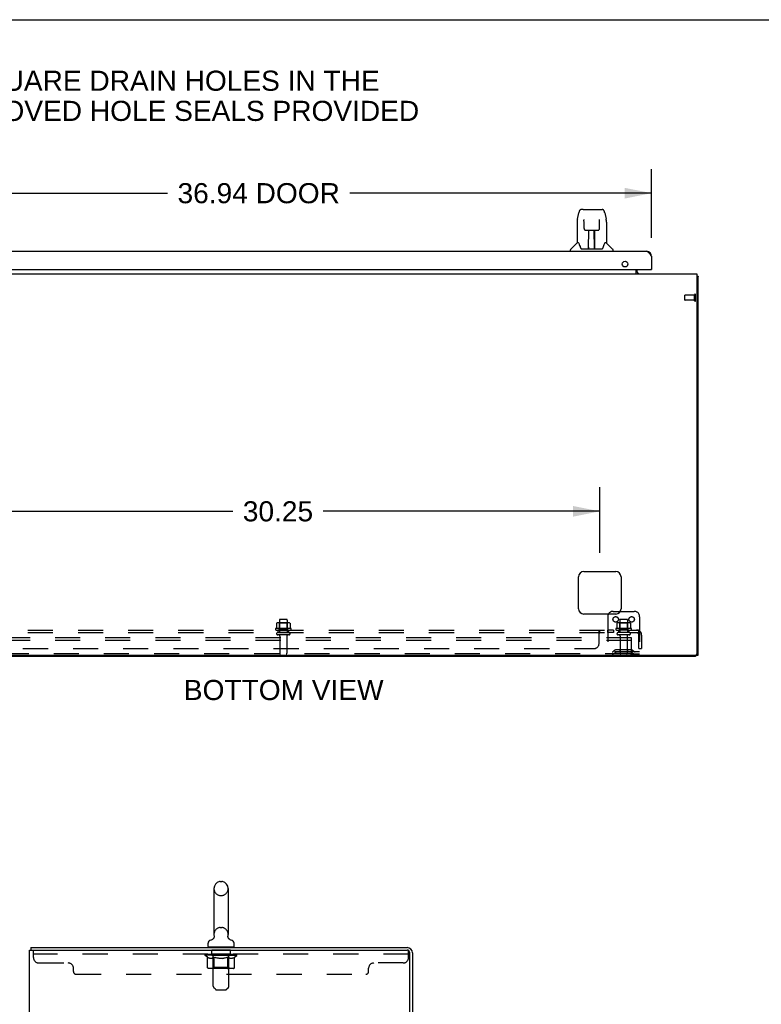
# Model space of a CAD drawing. Header units: inches. Extents: x 0 to 214, y 0 to 139.
# Tile 7 of 14: x 19 to 54, y 92 to 139. Entities that reach past the tile are written whole.
import ezdxf

# ---------------------------------------------------------------- set-up
doc = ezdxf.new("R2010")
doc.units = ezdxf.units.IN
doc.header["$LTSCALE"] = 11.782908
doc.header["$MEASUREMENT"] = 0
doc.linetypes.add('HIDDEN', pattern=[0.2, 0.1, -0.1])
doc.layers.get('0').update_dxf_attribs({"linetype": 'CONTINUOUS'})
for name, color, linetype in [('02___PRT_ALL_AXES', 7, 'CONTINUOUS'), ('DEFAULT_2', 8, 'HIDDEN'), ('DIMENSIONS', 7, 'CONTINUOUS')]:
    doc.layers.add(name, color=color, linetype=linetype)
doc.styles.get("Standard").update_dxf_attribs({"font": 'arial.ttf'})
doc.dimstyles.new('DIMSTYLE_1', dxfattribs={"dimtxt": 0.945153, "dimasz": 1.260204, "dimexe": 0.09, "dimexo": 0.07, "dimgap": 0.0375, "dimtad": 0, "dimtih": 1, "dimtoh": 1, "dimzin": 4, "dimdsep": 46, "dimtxsty": 'Standard', "dimblk": '_FILLED', "dimblk1": '_FILLED', "dimblk2": '_FILLED', "dimcen": 0.09, "dimazin": 1, "dimtfac": 1, "dimtofl": 0, "dimtmove": 0, "dimatfit": 3, "dimldrblk": '_FILLED', "dimfxl": 1, "dimtolj": 1, "dimtzin": 4, "dimarcsym": 0})

# ---------------------------------------------------------------- blocks, each defined once
blk = doc.blocks.new('_FILLED')
at = {"color": 0, "linetype": 'ByBlock'}
blk.add_solid([(0, 0), (-1, 0.2), (-1, -0.2)], dxfattribs=at)
blk = doc.blocks.new('*D3')
at = {"layer": 'DIMENSIONS', "color": 2, "linetype": 'Continuous'}
for p, q in [((11.598, 128.37), (11.598, 131.6)), ((48.536, 128.37), (48.536, 131.6)), ((11.598, 130.465), (25.782, 130.465)), ((48.536, 130.465), (34.352, 130.465))]:
    blk.add_line(p, q, dxfattribs=at)
at = {"layer": 'DIMENSIONS', "color": 2, "linetype": 'Continuous', "xscale": 1.2602040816, "yscale": 1.2602040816, "zscale": 1.2602040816, "rotation": 180}
blk.add_blockref('_FILLED', (11.598, 130.465), dxfattribs=at)
at = {"layer": 'DIMENSIONS', "color": 2, "linetype": 'Continuous', "xscale": 1.2602040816, "yscale": 1.2602040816, "zscale": 1.2602040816}
blk.add_blockref('_FILLED', (48.536, 130.465), dxfattribs=at)
at = {"layer": 'DIMENSIONS', "color": 2, "linetype": 'Continuous', "insert": (30.067, 130.938), "char_height": 0.9452, "width": 7.62447, "attachment_point": 2, "line_spacing_factor": 0.9}
blk.add_mtext('36.94 DOOR', dxfattribs=at)
blk = doc.blocks.new('*D20')
at = {"layer": 'DIMENSIONS', "color": 2, "linetype": 'Continuous'}
for p, q in [((15.848, 113.559), (15.848, 116.641)), ((46.098, 113.559), (46.098, 116.641)), ((15.848, 115.507), (28.849, 115.507)), ((46.098, 115.507), (33.097, 115.507))]:
    blk.add_line(p, q, dxfattribs=at)
at = {"layer": 'DIMENSIONS', "color": 2, "linetype": 'Continuous', "xscale": 1.2602040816, "yscale": 1.2602040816, "zscale": 1.2602040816, "rotation": 180}
blk.add_blockref('_FILLED', (15.848, 115.507), dxfattribs=at)
at = {"layer": 'DIMENSIONS', "color": 2, "linetype": 'Continuous', "xscale": 1.2602040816, "yscale": 1.2602040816, "zscale": 1.2602040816}
blk.add_blockref('_FILLED', (46.098, 115.507), dxfattribs=at)
at = {"layer": 'DIMENSIONS', "color": 2, "linetype": 'Continuous', "insert": (30.973, 115.98), "char_height": 0.9452, "width": 3.30277, "attachment_point": 2, "line_spacing_factor": 0.9}
blk.add_mtext('30.25', dxfattribs=at)

msp = doc.modelspace()

# ---------------------------------------------------------------- linework, layer by layer
at = {"color": 7, "linetype": 'Continuous'}
for p, q in [((0, 138.622), (214.235, 138.622)), ((45.319, 129.703), (45.238, 129.703)), ((45.32, 129.703), (46.126, 129.703)), ((45.325, 129.703), (45.324, 129.703)), ((46.123, 129.703), (46.121, 129.703)), ((46.127, 129.703), (46.208, 129.703)), ((45.049, 129.243), (45.114, 129.548)), ((45.357, 129.191), (45.337, 129.191)), ((45.356, 129.227), (45.356, 129.224)), ((45.356, 129.224), (45.356, 129.219)), ((45.356, 129.219), (45.356, 129.212)), ((45.356, 129.212), (45.357, 129.202)), ((45.359, 129.08), (45.357, 129.202)), ((46.083, 128.797), (46.09, 129.209)), ((46.09, 129.217), (46.09, 129.222)), ((46.09, 129.209), (46.09, 129.217)), ((46.109, 129.191), (46.09, 129.191)), ((46.332, 129.548), (46.397, 129.243)), ((45.034, 129.1), (45.034, 128.128)), ((45.364, 128.797), (45.359, 129.08)), ((45.444, 128.719), (45.564, 128.719)), ((45.574, 127.873), (45.589, 128.72)), ((45.581, 128.304), (45.581, 128.719)), ((45.6, 128.72), (45.846, 128.72)), ((45.849, 127.853), (45.834, 128.72)), ((45.84, 128.72), (45.84, 128.664)), ((45.865, 127.853), (45.865, 128.719)), ((45.882, 128.719), (46.002, 128.719)), ((46.412, 129.1), (46.412, 128.128)), ((45.588, 128.664), (45.581, 128.664)), ((45.585, 128.494), (45.581, 128.494)), ((45.585, 128.483), (45.581, 128.483)), ((45.835, 128.664), (45.865, 128.664)), ((45.865, 128.494), (45.838, 128.494)), ((45.865, 128.483), (45.838, 128.483)), ((45.842, 128.254), (45.865, 128.254)), ((45.865, 128.25), (45.842, 128.25)), ((44.719, 127.735), (44.719, 127.797)), ((45.028, 128.122), (44.731, 127.825)), ((45.107, 128.128), (45.034, 128.128)), ((45.202, 127.876), (45.207, 127.869)), ((45.237, 127.853), (46.209, 127.853)), ((45.575, 127.925), (45.574, 127.899)), ((45.581, 127.853), (45.581, 127.857)), ((45.848, 127.899), (45.848, 127.925)), ((46.412, 128.128), (46.339, 128.128)), ((46.418, 128.122), (46.716, 127.825)), ((46.727, 127.735), (46.727, 127.797)), ((47.817, 126.677), (47.817, 126.881)), ((47.848, 126.881), (47.848, 126.802)), ((48.516, 126.881), (48.536, 126.881)), ((11.286, 126.677), (50.661, 126.677)), ((50.661, 126.677), (50.661, 108.802)), ((50.663, 126.59), (50.661, 126.588)), ((50.723, 126.552), (50.661, 126.552)), ((50.723, 108.739), (50.723, 126.552)), ((45.348, 112.677), (46.848, 112.677)), ((45.098, 110.927), (45.098, 112.427)), ((47.098, 112.427), (47.098, 110.927)), ((46.848, 110.677), (45.348, 110.677)), ((46.723, 110.802), (47.065, 110.802)), ((11.348, 108.739), (50.723, 108.739)), ((50.598, 108.677), (11.473, 108.677)), ((50.598, 108.739), (50.598, 108.677)), ((27.963, 97.772), (27.963, 95.612)), ((28.259, 98.102), (28.335, 98.102)), ((28.631, 97.772), (28.631, 95.612)), ((27.906, 95.39), (27.901, 95.387)), ((28.622, 95.532), (28.623, 95.538)), ((28.622, 95.526), (28.622, 95.532)), ((28.622, 95.52), (28.622, 95.526)), ((28.622, 95.514), (28.622, 95.52)), ((28.622, 95.508), (28.622, 95.514)), ((28.623, 95.502), (28.622, 95.509)), ((28.623, 95.537), (28.624, 95.543)), ((28.623, 95.496), (28.623, 95.503)), ((28.624, 95.491), (28.623, 95.497)), ((28.624, 95.543), (28.625, 95.548)), ((28.636, 95.453), (28.634, 95.458)), ((19.359, 94.991), (19.359, 94.866)), ((19.359, 94.991), (37.047, 94.991)), ((27.687, 95.041), (27.687, 95.196)), ((27.702, 95.021), (27.702, 94.991)), ((28.892, 95.021), (27.702, 95.021)), ((28.892, 95.021), (28.892, 94.991)), ((28.907, 95.041), (28.907, 95.196)), ((19.297, 11.116), (19.297, 94.866)), ((19.297, 94.866), (37.047, 94.866)), ((37.172, 91.747), (37.172, 94.741)), ((37.297, 94.741), (37.297, 91.741))]:
    msp.add_line(p, q, dxfattribs=at)
at = {"color": 3, "linetype": 'Continuous'}
for p, q in [((11.845, 127.735), (48.289, 127.735)), ((48.536, 127.488), (48.536, 126.881)), ((11.618, 126.881), (48.516, 126.881))]:
    msp.add_line(p, q, dxfattribs=at)
at = {"color": 7, "linetype": 'Continuous'}
for points in [[(45.238, 129.703), (45.234, 129.703), (45.219, 129.701), (45.204, 129.696), (45.19, 129.69), (45.178, 129.681), (45.167, 129.671), (45.158, 129.66), (45.149, 129.648), (45.142, 129.634), (45.135, 129.619), (45.129, 129.603), (45.123, 129.584), (45.118, 129.563), (45.114, 129.548)], [(46.308, 129.626), (46.302, 129.638), (46.296, 129.65), (46.288, 129.66), (46.28, 129.67), (46.271, 129.679), (46.26, 129.687), (46.248, 129.694), (46.236, 129.699), (46.223, 129.702), (46.208, 129.703)], [(46.332, 129.548), (46.329, 129.561), (46.324, 129.58), (46.319, 129.597), (46.314, 129.612), (46.308, 129.626)], [(45.049, 129.243), (45.043, 129.211), (45.038, 129.169), (45.035, 129.127), (45.034, 129.1)], [(45.356, 129.232), (45.356, 129.232), (45.356, 129.232), (45.356, 129.231), (45.356, 129.231), (45.356, 129.23), (45.356, 129.229), (45.356, 129.227)], [(46.09, 129.222), (46.09, 129.226), (46.091, 129.227), (46.091, 129.229), (46.091, 129.23), (46.091, 129.231), (46.091, 129.232), (46.091, 129.232)], [(46.412, 129.099), (46.412, 129.127), (46.409, 129.17), (46.403, 129.212), (46.397, 129.243)], [(45.364, 128.797), (45.365, 128.785), (45.368, 128.772), (45.374, 128.76), (45.381, 128.749), (45.39, 128.739), (45.4, 128.731), (45.411, 128.725), (45.423, 128.721), (45.436, 128.719), (45.443, 128.719)], [(45.564, 128.719), (45.567, 128.719), (45.576, 128.719), (45.585, 128.719), (45.594, 128.72), (45.6, 128.72)], [(45.846, 128.72), (45.854, 128.72), (45.863, 128.719), (45.872, 128.719), (45.88, 128.719), (45.882, 128.719)], [(46.003, 128.719), (46.012, 128.719), (46.024, 128.722), (46.036, 128.726), (46.048, 128.732), (46.058, 128.74), (46.066, 128.75), (46.074, 128.761), (46.079, 128.773), (46.082, 128.786), (46.083, 128.797)], [(45.104, 128.128), (45.109, 128.119), (45.123, 128.091), (45.138, 128.055), (45.154, 128.013), (45.17, 127.964), (45.185, 127.916)], [(45.185, 127.916), (45.187, 127.908), (45.192, 127.895), (45.197, 127.885), (45.202, 127.876)], [(45.207, 127.869), (45.213, 127.863), (45.22, 127.858), (45.228, 127.854), (45.235, 127.853), (45.237, 127.853)], [(46.209, 127.853), (46.211, 127.853), (46.218, 127.854), (46.226, 127.857), (46.233, 127.862)], [(46.233, 127.862), (46.239, 127.868), (46.244, 127.876)], [(46.244, 127.876), (46.249, 127.884), (46.254, 127.895), (46.259, 127.908), (46.262, 127.916)], [(46.262, 127.916), (46.276, 127.962), (46.292, 128.01), (46.308, 128.053), (46.323, 128.089), (46.337, 128.118), (46.342, 128.128)], [(47.857, 126.679), (47.854, 126.678), (47.852, 126.677)], [(47.862, 126.682), (47.859, 126.681), (47.857, 126.679)], [(47.867, 126.687), (47.864, 126.684), (47.862, 126.682)], [(47.878, 126.697), (47.874, 126.693), (47.872, 126.691), (47.869, 126.689), (47.867, 126.687)], [(47.892, 126.707), (47.891, 126.707), (47.89, 126.707), (47.889, 126.707), (47.889, 126.707), (47.887, 126.706), (47.886, 126.705), (47.885, 126.704), (47.883, 126.703), (47.882, 126.701), (47.88, 126.699), (47.878, 126.697)], [(50.663, 126.59), (50.665, 126.588), (50.667, 126.586), (50.67, 126.584), (50.673, 126.582), (50.677, 126.58), (50.68, 126.578), (50.684, 126.577), (50.688, 126.575), (50.692, 126.574)], [(50.692, 126.574), (50.699, 126.571), (50.703, 126.57), (50.706, 126.568), (50.709, 126.567), (50.711, 126.566), (50.714, 126.564), (50.716, 126.563), (50.718, 126.561), (50.72, 126.56), (50.721, 126.558), (50.722, 126.557), (50.723, 126.555), (50.723, 126.553), (50.723, 126.552)], [(27.969, 95.548), (27.97, 95.543), (27.971, 95.537), (27.971, 95.532), (27.972, 95.526), (27.972, 95.52), (27.972, 95.514), (27.971, 95.508), (27.971, 95.503), (27.97, 95.497), (27.969, 95.491), (27.968, 95.485), (27.967, 95.48), (27.965, 95.474), (27.964, 95.468), (27.962, 95.463), (27.96, 95.457), (27.957, 95.452), (27.955, 95.447), (27.952, 95.442), (27.949, 95.437), (27.946, 95.432), (27.943, 95.427), (27.939, 95.422), (27.935, 95.418), (27.932, 95.413), (27.928, 95.409), (27.923, 95.405), (27.919, 95.401), (27.915, 95.397), (27.91, 95.394), (27.906, 95.39)], [(28.634, 95.458), (28.632, 95.462), (28.63, 95.468), (28.628, 95.473), (28.627, 95.479), (28.625, 95.485), (28.624, 95.491)], [(28.634, 95.458), (28.632, 95.463), (28.63, 95.469), (28.628, 95.474), (28.626, 95.48), (28.625, 95.486), (28.624, 95.491)], [(28.687, 95.391), (28.686, 95.392), (28.682, 95.395), (28.678, 95.397), (28.675, 95.401), (28.671, 95.404), (28.668, 95.407), (28.664, 95.411), (28.661, 95.415), (28.657, 95.419), (28.654, 95.423), (28.65, 95.428), (28.647, 95.432), (28.644, 95.437), (28.641, 95.442), (28.639, 95.447), (28.636, 95.453)], [(28.693, 95.387), (28.689, 95.389), (28.687, 95.391)]]:
    msp.add_lwpolyline(points, dxfattribs=at)
at = {"color": 3, "linetype": 'Continuous'}
msp.add_lwpolyline([(48.289, 127.735), (48.3, 127.734), (48.312, 127.732), (48.323, 127.729), (48.334, 127.725), (48.345, 127.719), (48.356, 127.712), (48.368, 127.704), (48.379, 127.695), (48.39, 127.685), (48.401, 127.674), (48.412, 127.662), (48.424, 127.649), (48.435, 127.636), (48.446, 127.621), (48.457, 127.606), (48.468, 127.59), (48.48, 127.574), (48.491, 127.558), (48.502, 127.54), (48.513, 127.523), (48.524, 127.506), (48.536, 127.488)], dxfattribs=at)
msp.add_circle((47.286, 127.131), 0.133, dxfattribs=at)
at = {"color": 7, "linetype": 'Continuous'}
for centre, radius, start, end in [((44.759, 127.797), 0.0394, 135, 180), ((45.042, 128.109), 0.0197, 90, 135), ((45.594, 127.872), 0.0197, 179, 270), ((45.594, 127.872), 0.0197, 260.739, 269.9232), ((45.829, 127.872), 0.0197, 270, 1), ((45.829, 127.872), 0.0197, 270.0771, 272.6469), ((46.404, 128.109), 0.0197, 45, 90), ((46.688, 127.797), 0.0394, 0, 45), ((47.973, 126.802), 0.125, 180, 270), ((50.473, 126.427), 0.25, 40.7609, 41.3932), ((45.348, 112.427), 0.25, 90, 180), ((46.848, 112.427), 0.25, 0, 90), ((45.348, 110.927), 0.25, 180, 270), ((46.723, 110.552), 0.25, 90, 150), ((46.848, 110.927), 0.25, 270, 360), ((50.598, 108.802), 0.0625, 270, 360), ((28.297, 97.772), 0.334, 102.4284, 180), ((28.259, 97.945), 0.157, 90, 102.4284), ((28.335, 97.945), 0.157, 77.5716, 90), ((28.297, 97.772), 0.334, 0, 77.5716), ((27.76, 95.601), 0.257, 281.6478, 311.9718), ((28.297, 95.612), 0.334, 180, 191.0697), ((28.297, 95.612), 0.334, 348.9303, 360), ((28.833, 95.601), 0.257, 228.028, 258.3522), ((27.844, 95.196), 0.157, 101.6478, 180), ((27.707, 95.041), 0.02, 180, 263.0769), ((28.75, 95.196), 0.157, 0, 78.3522), ((28.887, 95.041), 0.02, 276.9231, 360), ((37.047, 94.741), 0.25, 0, 90), ((37.047, 94.741), 0.125, 0, 90)]:
    msp.add_arc(centre, radius, start, end, dxfattribs=at)
at = {"color": 3, "linetype": 'Continuous'}
for centre, radius, start, end in [((48.289, 127.488), 0.246, 0, 90), ((48.516, 126.901), 0.02, 270, 360)]:
    msp.add_arc(centre, radius, start, end, dxfattribs=at)
at = {"color": 7, "linetype": 'Continuous'}
for centre, start_param, end_param in [((45.574, 127.892), -2.940151, -2.835574), ((45.849, 127.892), -3.447611, -3.141593)]:
    msp.add_ellipse(centre, major_axis=(0, 0.0394), ratio=1, start_param=start_param, end_param=end_param, dxfattribs=at)
at = {"layer": '02___PRT_ALL_AXES', "color": 8, "linetype": 'HIDDEN'}
for p, q in [((50.555, 125.676), (50.108, 125.676)), ((50.555, 125.428), (50.555, 125.676)), ((50.555, 125.428), (50.108, 125.428)), ((31.04, 110.397), (31.04, 109.802)), ((31.406, 110.397), (31.406, 109.802)), ((47.04, 110.397), (47.04, 109.802)), ((47.406, 110.397), (47.406, 109.802)), ((31.579, 109.997), (30.867, 109.997)), ((30.889, 109.927), (30.973, 109.927)), ((31.473, 109.927), (30.973, 109.927)), ((30.973, 109.927), (30.973, 109.802)), ((31.473, 109.802), (30.973, 109.802)), ((31.473, 109.927), (31.557, 109.927)), ((31.473, 109.927), (31.473, 109.802)), ((46.745, 109.927), (46.464, 109.927)), ((46.464, 109.927), (46.464, 109.802)), ((46.745, 109.802), (46.464, 109.802)), ((46.745, 109.927), (46.745, 109.802)), ((47.579, 109.997), (46.867, 109.997)), ((46.889, 109.927), (46.973, 109.927)), ((47.473, 109.927), (46.973, 109.927)), ((46.973, 109.927), (46.973, 109.802)), ((47.473, 109.802), (46.973, 109.802)), ((47.473, 109.927), (47.557, 109.927)), ((47.473, 109.927), (47.473, 109.802)), ((31.057, 109.633), (31.057, 108.832)), ((31.389, 109.633), (31.389, 108.832)), ((47.057, 109.633), (47.057, 108.832)), ((47.389, 109.633), (47.389, 108.832)), ((27.859, 94.679), (27.859, 94.866)), ((28.734, 94.866), (27.859, 94.866)), ((28.734, 94.679), (27.859, 94.679)), ((28.734, 94.679), (28.734, 94.866))]:
    msp.add_line(p, q, dxfattribs=at)
for centre, radius, start, end in [((30.889, 109.965), 0.0384, 124.4497, 270), ((31.223, 109.396), 0.698, 117.6814, 120.6631), ((31.223, 109.396), 0.698, 59.3369, 62.3186), ((31.557, 109.965), 0.0384, 270, 55.5503), ((46.889, 109.965), 0.0384, 124.4497, 270), ((47.223, 109.396), 0.698, 117.6814, 120.6631), ((47.223, 109.396), 0.698, 59.3369, 62.3186), ((47.557, 109.965), 0.0384, 270, 55.5503)]:
    msp.add_arc(centre, radius, start, end, dxfattribs=at)
at = {"layer": 'DEFAULT_2', "color": 8, "linetype": 'HIDDEN'}
for p, q in [((50.098, 125.438), (50.098, 125.666)), ((50.555, 125.41), (50.555, 125.694)), ((50.598, 125.41), (50.598, 125.694)), ((47.065, 110.802), (47.723, 110.802)), ((30.904, 110.241), (30.904, 110.023)), ((31.479, 110.263), (30.968, 110.263)), ((31.04, 110.243), (31.02, 110.263)), ((31.407, 110.243), (31.04, 110.243)), ((31.04, 109.947), (31.04, 110.243)), ((31.376, 110.427), (31.07, 110.427)), ((31.407, 110.243), (31.427, 110.263)), ((31.407, 109.947), (31.407, 110.243)), ((31.542, 110.241), (31.542, 110.023)), ((46.473, 110.552), (46.473, 108.802)), ((46.904, 110.241), (46.904, 110.023)), ((47.479, 110.263), (46.968, 110.263)), ((47.04, 110.243), (47.02, 110.263)), ((47.407, 110.243), (47.04, 110.243)), ((47.04, 109.947), (47.04, 110.243)), ((47.376, 110.427), (47.07, 110.427)), ((47.407, 110.243), (47.427, 110.263)), ((47.407, 109.947), (47.407, 110.243)), ((47.542, 110.241), (47.542, 110.023)), ((47.973, 110.552), (47.973, 108.802)), ((14.504, 109.927), (47.942, 109.927)), ((14.504, 109.802), (47.942, 109.802)), ((31.04, 109.947), (31.02, 109.927)), ((31.407, 109.947), (31.04, 109.947)), ((31.407, 109.947), (31.427, 109.927)), ((46.067, 109.873), (46.069, 109.875)), ((46.067, 109.302), (46.067, 109.873)), ((46.098, 109.926), (46.099, 109.926)), ((46.101, 109.926), (46.102, 109.927)), ((46.102, 109.802), (46.102, 109.927)), ((47.04, 109.947), (47.02, 109.927)), ((47.407, 109.947), (47.04, 109.947)), ((47.407, 109.947), (47.427, 109.927)), ((47.98, 109.873), (47.901, 109.776)), ((47.942, 109.802), (47.942, 109.927)), ((47.598, 109.552), (14.848, 109.552)), ((47.598, 109.427), (14.848, 109.427)), ((31.488, 109.696), (30.959, 109.696)), ((47.488, 109.696), (46.959, 109.696)), ((47.598, 109.427), (47.598, 109.552)), ((47.598, 108.864), (47.598, 109.427)), ((47.942, 109.052), (47.942, 109.69)), ((48.067, 109.69), (48.067, 109.052)), ((47.536, 108.802), (14.911, 108.802)), ((16.629, 109.052), (45.817, 109.052)), ((47.973, 108.906), (46.473, 108.906)), ((46.816, 108.974), (46.748, 108.925)), ((46.877, 108.89), (46.809, 108.841)), ((47.564, 108.996), (46.883, 108.996)), ((47.564, 108.892), (46.883, 108.892)), ((47.048, 108.996), (47.048, 108.892)), ((47.398, 108.996), (47.398, 108.892)), ((47.536, 108.802), (47.973, 108.802)), ((47.57, 108.89), (47.637, 108.841)), ((47.63, 108.974), (47.698, 108.925)), ((47.942, 109.052), (48.067, 109.052)), ((28.259, 97.442), (28.335, 97.442)), ((28.259, 95.942), (28.335, 95.942)), ((27.922, 95.021), (27.922, 94.991)), ((27.932, 93.175), (27.932, 94.991)), ((28.662, 93.175), (28.662, 94.991)), ((28.672, 95.021), (28.672, 94.991)), ((19.484, 94.521), (19.484, 94.866)), ((37.109, 94.679), (19.484, 94.679)), ((27.553, 94.616), (27.553, 94.671)), ((27.661, 94.54), (27.553, 94.616)), ((29.04, 94.616), (27.553, 94.616)), ((27.565, 94.663), (27.565, 94.671)), ((27.575, 94.659), (27.575, 94.663)), ((27.575, 94.659), (29.018, 94.659)), ((27.586, 94.659), (27.586, 94.663)), ((27.587, 94.659), (27.587, 94.663)), ((27.598, 94.663), (27.598, 94.671)), ((27.618, 94.659), (27.618, 94.663)), ((27.62, 94.659), (27.62, 94.663)), ((27.653, 94.663), (27.653, 94.671)), ((27.661, 94.061), (27.661, 94.54)), ((27.661, 94.54), (27.681, 94.527)), ((27.67, 94.659), (27.67, 94.663)), ((27.673, 94.659), (27.673, 94.663)), ((27.91, 94.663), (27.681, 94.663)), ((27.701, 94.515), (27.681, 94.527)), ((27.72, 94.505), (27.701, 94.516)), ((27.739, 94.497), (27.72, 94.506)), ((27.727, 94.663), (27.727, 94.671)), ((27.729, 94.659), (27.729, 94.663)), ((27.729, 94.659), (27.729, 94.663)), ((27.732, 94.659), (27.732, 94.663)), ((27.758, 94.49), (27.739, 94.497)), ((27.742, 94.659), (27.742, 94.663)), ((27.742, 94.659), (27.742, 94.663)), ((27.746, 94.659), (27.746, 94.663)), ((27.749, 94.659), (27.749, 94.664)), ((27.753, 94.659), (27.753, 94.663)), ((27.777, 94.485), (27.758, 94.491)), ((27.772, 94.659), (27.772, 94.663)), ((27.863, 94.485), (27.777, 94.485)), ((27.791, 94.659), (27.791, 94.663)), ((27.793, 94.659), (27.793, 94.666)), ((27.819, 94.663), (27.819, 94.671)), ((27.819, 94.659), (27.819, 94.663)), ((27.83, 94.659), (27.83, 94.663)), ((27.835, 94.659), (27.835, 94.663)), ((27.843, 94.659), (27.843, 94.663)), ((27.859, 94.659), (27.859, 94.667)), ((27.863, 94.485), (27.882, 94.491)), ((27.88, 94.659), (27.88, 94.663)), ((27.882, 94.659), (27.882, 94.663)), ((27.901, 94.497), (27.882, 94.49)), ((27.92, 94.506), (27.901, 94.497)), ((27.91, 94.659), (27.91, 94.663)), ((27.939, 94.516), (27.92, 94.505)), ((27.988, 94.663), (27.923, 94.663)), ((27.925, 94.663), (27.925, 94.671)), ((27.931, 94.064), (27.931, 94.612)), ((27.933, 94.659), (27.933, 94.663)), ((27.939, 94.659), (27.939, 94.663)), ((27.959, 94.527), (27.939, 94.515)), ((27.945, 94.659), (27.945, 94.669)), ((27.953, 94.659), (27.953, 94.663)), ((27.979, 94.54), (27.959, 94.527)), ((27.964, 94.659), (27.964, 94.663)), ((27.979, 94.061), (27.979, 94.54)), ((27.979, 94.54), (28.019, 94.527)), ((27.988, 94.659), (27.988, 94.663)), ((28.076, 94.663), (28.013, 94.663)), ((28.058, 94.515), (28.019, 94.527)), ((28.037, 94.659), (28.037, 94.663)), ((28.042, 94.663), (28.042, 94.671)), ((28.047, 94.659), (28.047, 94.663)), ((28.05, 94.659), (28.05, 94.67)), ((28.053, 94.659), (28.053, 94.663)), ((28.097, 94.505), (28.058, 94.516)), ((28.062, 94.659), (28.062, 94.663)), ((28.076, 94.659), (28.076, 94.663)), ((28.135, 94.497), (28.096, 94.506)), ((28.17, 94.663), (28.113, 94.663)), ((28.129, 94.659), (28.129, 94.663)), ((28.173, 94.49), (28.135, 94.497)), ((28.162, 94.663), (28.297, 94.671)), ((28.168, 94.663), (28.168, 94.671)), ((28.168, 94.671), (28.168, 94.671)), ((28.168, 94.663), (28.168, 94.67)), ((28.168, 94.659), (28.168, 94.663)), ((28.17, 94.659), (28.17, 94.663)), ((28.173, 94.659), (28.173, 94.663)), ((28.211, 94.485), (28.173, 94.491)), ((28.175, 94.659), (28.175, 94.663)), ((28.382, 94.485), (28.211, 94.485)), ((28.269, 94.663), (28.218, 94.663)), ((28.226, 94.659), (28.226, 94.663)), ((28.269, 94.659), (28.269, 94.663)), ((28.294, 94.663), (28.293, 94.663)), ((28.293, 94.659), (28.293, 94.663)), ((28.294, 94.659), (28.294, 94.663)), ((28.297, 94.663), (28.297, 94.671)), ((28.297, 94.671), (28.431, 94.663)), ((28.3, 94.659), (28.3, 94.663)), ((28.3, 94.659), (28.3, 94.663)), ((28.3, 94.663), (28.3, 94.663)), ((28.325, 94.659), (28.325, 94.663)), ((28.325, 94.663), (28.376, 94.663)), ((28.368, 94.659), (28.368, 94.663)), ((28.382, 94.485), (28.421, 94.491)), ((28.419, 94.659), (28.419, 94.663)), ((28.42, 94.659), (28.42, 94.663)), ((28.459, 94.497), (28.42, 94.49)), ((28.423, 94.659), (28.423, 94.663)), ((28.423, 94.663), (28.481, 94.663)), ((28.425, 94.671), (28.426, 94.671)), ((28.425, 94.663), (28.425, 94.67)), ((28.425, 94.659), (28.425, 94.663)), ((28.426, 94.663), (28.426, 94.671)), ((28.497, 94.506), (28.458, 94.497)), ((28.465, 94.659), (28.465, 94.663)), ((28.536, 94.516), (28.496, 94.505)), ((28.518, 94.659), (28.518, 94.663)), ((28.518, 94.663), (28.58, 94.663)), ((28.531, 94.659), (28.531, 94.663)), ((28.575, 94.527), (28.535, 94.515)), ((28.54, 94.659), (28.54, 94.663)), ((28.544, 94.659), (28.544, 94.67)), ((28.547, 94.659), (28.547, 94.663)), ((28.551, 94.663), (28.551, 94.671)), ((28.556, 94.659), (28.556, 94.663)), ((28.615, 94.54), (28.574, 94.527)), ((28.605, 94.659), (28.605, 94.663)), ((28.605, 94.663), (28.671, 94.663)), ((28.615, 94.061), (28.615, 94.54)), ((28.615, 94.54), (28.635, 94.527)), ((28.629, 94.659), (28.629, 94.663)), ((28.654, 94.515), (28.634, 94.527)), ((28.64, 94.659), (28.64, 94.663)), ((28.648, 94.659), (28.648, 94.669)), ((28.674, 94.505), (28.654, 94.516)), ((28.655, 94.659), (28.655, 94.663)), ((28.66, 94.659), (28.66, 94.663)), ((28.663, 94.064), (28.663, 94.612)), ((28.668, 94.663), (28.668, 94.671)), ((28.693, 94.497), (28.673, 94.506)), ((28.684, 94.659), (28.684, 94.663)), ((28.684, 94.663), (29.04, 94.663)), ((28.712, 94.49), (28.692, 94.497)), ((28.711, 94.659), (28.711, 94.663)), ((28.731, 94.485), (28.712, 94.491)), ((28.714, 94.659), (28.714, 94.663)), ((28.816, 94.485), (28.731, 94.485)), ((28.734, 94.659), (28.734, 94.667)), ((28.75, 94.659), (28.75, 94.663)), ((28.758, 94.659), (28.758, 94.663)), ((28.763, 94.659), (28.763, 94.663)), ((28.775, 94.663), (28.775, 94.671)), ((28.775, 94.659), (28.775, 94.663)), ((28.801, 94.659), (28.801, 94.666)), ((28.803, 94.659), (28.803, 94.663)), ((28.816, 94.485), (28.835, 94.491)), ((28.821, 94.659), (28.821, 94.663)), ((28.855, 94.497), (28.835, 94.49)), ((28.84, 94.659), (28.84, 94.663)), ((28.844, 94.659), (28.844, 94.664)), ((28.847, 94.659), (28.847, 94.663)), ((28.851, 94.659), (28.851, 94.663)), ((28.852, 94.659), (28.852, 94.663)), ((28.874, 94.506), (28.854, 94.497)), ((28.861, 94.659), (28.861, 94.663)), ((28.864, 94.659), (28.864, 94.663)), ((28.865, 94.659), (28.865, 94.663)), ((28.866, 94.663), (28.866, 94.671)), ((28.893, 94.516), (28.873, 94.505)), ((28.913, 94.527), (28.893, 94.515)), ((28.899, 94.667), (29.039, 94.668)), ((28.899, 94.663), (28.899, 94.667)), ((28.932, 94.54), (28.912, 94.527)), ((28.92, 94.659), (28.92, 94.663)), ((28.923, 94.659), (28.923, 94.663)), ((28.932, 94.54), (29.04, 94.616)), ((28.932, 94.061), (28.932, 94.54)), ((28.941, 94.663), (28.941, 94.671)), ((28.974, 94.659), (28.974, 94.663)), ((28.976, 94.659), (28.976, 94.663)), ((28.995, 94.663), (28.995, 94.671)), ((29.007, 94.659), (29.007, 94.663)), ((29.008, 94.659), (29.008, 94.663)), ((29.018, 94.659), (29.018, 94.663)), ((29.029, 94.663), (29.029, 94.671)), ((29.039, 94.663), (29.039, 94.668)), ((29.04, 94.616), (29.04, 94.663)), ((37.109, 94.866), (37.047, 94.866)), ((37.109, 94.521), (37.109, 94.866)), ((19.734, 94.271), (21.109, 94.271)), ((21.359, 93.866), (21.359, 94.021)), ((28.882, 94.017), (27.711, 94.017)), ((27.931, 94.064), (27.884, 94.017)), ((28.663, 94.064), (27.931, 94.064)), ((27.992, 94.023), (27.989, 94.025)), ((27.998, 94.019), (27.995, 94.02)), ((28.001, 94.018), (27.998, 94.019)), ((28.004, 94.017), (28.001, 94.018)), ((28.663, 94.064), (28.709, 94.017)), ((35.234, 93.866), (35.234, 94.021)), ((36.859, 94.271), (35.484, 94.271)), ((21.484, 93.741), (35.109, 93.741)), ((28.032, 93.033), (27.961, 93.104)), ((28.561, 93.033), (28.632, 93.104)), ((28.103, 93.004), (28.49, 93.004))]:
    msp.add_line(p, q, dxfattribs=at)
for points in [[(30.91, 110.25), (30.909, 110.25), (30.907, 110.249), (30.906, 110.247), (30.905, 110.246), (30.905, 110.244), (30.904, 110.243), (30.904, 110.241)], [(31.536, 110.25), (31.538, 110.25), (31.539, 110.249), (31.54, 110.247), (31.541, 110.246), (31.542, 110.244), (31.542, 110.243), (31.542, 110.241)], [(46.91, 110.25), (46.909, 110.25), (46.907, 110.249), (46.906, 110.247), (46.905, 110.246), (46.905, 110.244), (46.904, 110.243), (46.904, 110.241)], [(47.536, 110.25), (47.538, 110.25), (47.539, 110.249), (47.54, 110.247), (47.541, 110.246), (47.542, 110.244), (47.542, 110.243), (47.542, 110.241)], [(30.904, 110.023), (30.904, 110.022), (30.904, 110.021), (30.904, 110.02), (30.903, 110.019), (30.903, 110.018), (30.903, 110.018), (30.902, 110.017), (30.902, 110.017), (30.902, 110.016), (30.901, 110.016), (30.901, 110.016), (30.901, 110.015), (30.9, 110.015), (30.9, 110.015), (30.9, 110.015), (30.9, 110.015), (30.899, 110.014), (30.899, 110.014)], [(31.547, 110.014), (31.547, 110.014), (31.547, 110.015), (31.547, 110.015), (31.546, 110.015), (31.546, 110.015), (31.546, 110.015), (31.545, 110.016), (31.545, 110.016), (31.545, 110.016), (31.544, 110.017), (31.544, 110.017), (31.544, 110.018), (31.543, 110.018), (31.543, 110.019), (31.543, 110.02), (31.542, 110.021), (31.542, 110.022), (31.542, 110.023)], [(46.067, 109.776), (46.069, 109.776), (46.07, 109.776), (46.072, 109.776), (46.074, 109.776), (46.075, 109.776), (46.077, 109.777), (46.078, 109.778), (46.08, 109.779), (46.081, 109.78), (46.083, 109.782), (46.084, 109.783), (46.085, 109.785), (46.087, 109.787), (46.089, 109.791)], [(46.067, 109.776), (46.069, 109.776), (46.07, 109.776), (46.072, 109.776), (46.074, 109.776), (46.075, 109.776), (46.077, 109.777), (46.078, 109.778), (46.08, 109.779), (46.081, 109.78)], [(46.069, 109.875), (46.07, 109.877), (46.072, 109.88), (46.073, 109.883), (46.075, 109.886), (46.076, 109.89), (46.078, 109.893)], [(46.078, 109.893), (46.081, 109.9), (46.082, 109.904), (46.084, 109.907)], [(46.084, 109.907), (46.085, 109.911), (46.087, 109.913), (46.089, 109.916), (46.09, 109.919)], [(46.089, 109.791), (46.091, 109.793), (46.092, 109.795), (46.094, 109.797), (46.095, 109.798), (46.096, 109.799), (46.098, 109.8), (46.099, 109.801), (46.101, 109.801), (46.102, 109.802)], [(46.09, 109.919), (46.092, 109.921), (46.094, 109.923), (46.096, 109.925)], [(46.092, 109.921), (46.094, 109.923), (46.096, 109.925), (46.098, 109.926), (46.099, 109.926), (46.101, 109.926), (46.102, 109.927)], [(46.095, 109.798), (46.096, 109.799), (46.098, 109.8), (46.099, 109.801), (46.101, 109.801), (46.102, 109.802)], [(46.904, 110.023), (46.904, 110.022), (46.904, 110.021), (46.904, 110.02), (46.903, 110.019), (46.903, 110.018), (46.903, 110.018), (46.902, 110.017), (46.902, 110.017), (46.902, 110.016), (46.901, 110.016), (46.901, 110.016), (46.901, 110.015), (46.9, 110.015), (46.9, 110.015), (46.9, 110.015), (46.9, 110.015), (46.899, 110.014), (46.899, 110.014)], [(47.547, 110.014), (47.547, 110.014), (47.547, 110.015), (47.547, 110.015), (47.546, 110.015), (47.546, 110.015), (47.546, 110.015), (47.545, 110.016), (47.545, 110.016), (47.545, 110.016), (47.544, 110.017), (47.544, 110.017), (47.544, 110.018), (47.543, 110.018), (47.543, 110.019), (47.543, 110.02), (47.542, 110.021), (47.542, 110.022), (47.542, 110.023)], [(47.901, 109.776), (47.902, 109.776), (47.903, 109.776), (47.903, 109.776), (47.904, 109.776), (47.905, 109.776), (47.907, 109.777), (47.908, 109.778), (47.909, 109.779), (47.911, 109.78), (47.913, 109.782), (47.914, 109.783), (47.918, 109.787)], [(47.918, 109.787), (47.92, 109.789), (47.923, 109.791), (47.925, 109.793), (47.927, 109.795), (47.93, 109.797), (47.932, 109.798), (47.934, 109.799), (47.936, 109.8), (47.938, 109.801), (47.94, 109.801), (47.942, 109.802)], [(47.942, 109.861), (47.942, 109.861), (47.942, 109.861), (47.942, 109.861), (47.942, 109.861), (47.942, 109.861), (47.942, 109.86), (47.942, 109.86), (47.942, 109.859), (47.942, 109.859), (47.942, 109.858), (47.942, 109.858), (47.941, 109.857), (47.941, 109.856), (47.941, 109.856), (47.941, 109.855), (47.941, 109.854), (47.941, 109.854), (47.941, 109.853), (47.94, 109.852), (47.94, 109.852), (47.94, 109.851), (47.94, 109.85), (47.94, 109.849), (47.94, 109.849), (47.939, 109.848), (47.939, 109.847), (47.939, 109.846), (47.939, 109.845), (47.939, 109.845), (47.938, 109.844), (47.938, 109.843), (47.938, 109.842), (47.938, 109.841), (47.937, 109.841), (47.937, 109.84), (47.937, 109.839), (47.937, 109.838), (47.936, 109.837), (47.936, 109.836), (47.936, 109.835), (47.936, 109.834), (47.935, 109.834), (47.935, 109.833), (47.935, 109.832), (47.934, 109.831), (47.934, 109.83), (47.934, 109.829), (47.933, 109.828), (47.933, 109.827), (47.933, 109.826), (47.932, 109.825), (47.932, 109.824), (47.931, 109.823), (47.931, 109.822), (47.931, 109.821), (47.93, 109.82), (47.93, 109.819), (47.929, 109.818), (47.929, 109.817), (47.929, 109.816), (47.928, 109.815), (47.928, 109.814), (47.927, 109.813), (47.927, 109.812), (47.927, 109.812), (47.926, 109.811), (47.926, 109.81), (47.925, 109.809), (47.925, 109.808), (47.925, 109.808), (47.924, 109.807), (47.924, 109.806), (47.923, 109.805), (47.923, 109.805), (47.923, 109.804), (47.922, 109.803), (47.922, 109.803), (47.922, 109.802), (47.921, 109.801), (47.921, 109.801), (47.921, 109.8), (47.92, 109.8), (47.92, 109.799), (47.92, 109.799), (47.919, 109.798), (47.919, 109.798), (47.919, 109.798), (47.919, 109.798)], [(47.919, 109.798), (47.919, 109.798), (47.919, 109.798), (47.919, 109.798), (47.919, 109.798), (47.919, 109.798), (47.92, 109.798), (47.92, 109.799), (47.92, 109.799), (47.921, 109.8), (47.921, 109.8), (47.921, 109.801), (47.922, 109.801)], [(47.962, 109.904), (47.961, 109.907), (47.959, 109.911), (47.958, 109.913), (47.956, 109.916), (47.954, 109.919), (47.952, 109.921), (47.95, 109.923), (47.949, 109.925), (47.947, 109.926), (47.945, 109.926), (47.943, 109.926), (47.942, 109.927)], [(47.942, 109.858), (47.942, 109.859), (47.942, 109.859), (47.942, 109.86), (47.942, 109.86), (47.942, 109.861), (47.942, 109.861), (47.942, 109.861)], [(47.98, 109.873), (47.978, 109.875), (47.976, 109.877), (47.974, 109.88), (47.972, 109.883), (47.97, 109.886), (47.969, 109.89), (47.967, 109.893), (47.965, 109.897), (47.962, 109.904)], [(27.711, 94.017), (27.705, 94.018), (27.699, 94.019), (27.693, 94.02), (27.688, 94.023), (27.682, 94.025), (27.677, 94.029), (27.673, 94.033), (27.669, 94.038), (27.666, 94.043), (27.663, 94.049), (27.662, 94.055), (27.661, 94.061)], [(27.98, 94.049), (27.979, 94.055), (27.979, 94.061)], [(27.981, 94.043), (27.98, 94.049), (27.979, 94.055), (27.979, 94.061)], [(27.995, 94.02), (27.992, 94.023), (27.989, 94.025), (27.987, 94.029), (27.985, 94.033), (27.983, 94.038), (27.981, 94.043)], [(27.987, 94.029), (27.985, 94.033), (27.983, 94.038)], [(28.59, 94.017), (28.593, 94.018), (28.596, 94.019), (28.598, 94.02), (28.601, 94.023), (28.604, 94.025), (28.607, 94.029), (28.609, 94.033), (28.611, 94.038), (28.612, 94.043), (28.614, 94.049), (28.614, 94.055), (28.615, 94.061)], [(28.882, 94.017), (28.888, 94.018), (28.894, 94.019), (28.9, 94.02), (28.906, 94.023), (28.911, 94.025), (28.916, 94.029), (28.921, 94.033), (28.925, 94.038), (28.928, 94.043), (28.93, 94.049), (28.932, 94.055), (28.932, 94.061)]]:
    msp.add_lwpolyline(points, dxfattribs=at)
for centre in [(46.848, 110.427), (47.598, 110.427)]:
    msp.add_circle(centre, 0.128, dxfattribs=at)
for centre, radius, start, end in [((50.108, 125.666), 0.01, 90, 180), ((50.577, 125.694), 0.0215, 360, 180), ((50.108, 125.438), 0.01, 180, 270), ((50.577, 125.41), 0.0215, 180, 0), ((46.723, 110.552), 0.25, 150, 180), ((47.723, 110.552), 0.25, 0, 90), ((30.968, 110.121), 0.141, 90, 113.95), ((31.07, 110.397), 0.03, 90, 180), ((31.376, 110.397), 0.03, 0, 90), ((31.479, 110.121), 0.141, 66.05, 90), ((46.968, 110.121), 0.141, 90, 113.95), ((47.07, 110.397), 0.03, 90, 180), ((47.376, 110.397), 0.03, 0, 90), ((47.479, 110.121), 0.141, 66.05, 90), ((30.959, 109.749), 0.053, 90, 270), ((31.488, 109.749), 0.053, 270, 90), ((46.959, 109.749), 0.053, 90, 270), ((47.488, 109.749), 0.053, 270, 90), ((47.83, 109.69), 0.237, 0, 90), ((47.83, 109.69), 0.112, 0, 90), ((30.995, 109.633), 0.0625, 0, 90), ((31.452, 109.633), 0.0625, 90, 180), ((45.817, 109.302), 0.25, 270, 360), ((46.995, 109.633), 0.0625, 0, 90), ((47.452, 109.633), 0.0625, 90, 180), ((31.087, 108.832), 0.03, 180, 270), ((31.359, 108.832), 0.03, 270, 360), ((46.687, 109.01), 0.104, 270, 305.7539), ((46.687, 109.01), 0.208, 270, 305.7539), ((46.883, 108.882), 0.114, 90, 125.7539), ((46.883, 108.882), 0.01, 90, 125.7539), ((47.087, 108.832), 0.03, 180, 270), ((47.359, 108.832), 0.03, 270, 360), ((47.536, 108.864), 0.0625, 270, 360), ((47.564, 108.882), 0.114, 54.2461, 90), ((47.564, 108.882), 0.01, 54.2461, 90), ((47.759, 109.01), 0.208, 234.2461, 270), ((47.759, 109.01), 0.104, 234.2461, 270), ((28.297, 97.772), 0.334, 180, 257.5716), ((28.297, 97.772), 0.334, 282.4284, 360), ((28.259, 97.599), 0.157, 257.5716, 270), ((28.335, 97.599), 0.157, 270, 282.4284), ((28.297, 95.612), 0.334, 102.4284, 180), ((28.259, 95.785), 0.157, 90, 102.4284), ((28.335, 95.785), 0.157, 77.5716, 90), ((28.297, 95.612), 0.334, 0, 77.5716), ((27.707, 95.041), 0.02, 263.0769, 270), ((27.902, 94.991), 0.03, 0, 90), ((28.692, 94.991), 0.03, 90, 180), ((28.887, 95.041), 0.02, 270, 276.9231), ((19.734, 94.521), 0.25, 180, 270), ((27.884, 94.612), 0.0466, 0, 90), ((28.709, 94.612), 0.0466, 90, 180), ((36.859, 94.521), 0.25, 270, 360), ((21.109, 94.021), 0.25, 0, 90), ((35.484, 94.021), 0.25, 90, 180), ((21.484, 93.866), 0.125, 180, 270), ((35.109, 93.866), 0.125, 270, 360), ((28.032, 93.175), 0.1, 180, 225), ((28.562, 93.175), 0.1, 315, 360), ((28.103, 93.104), 0.1, 225, 270), ((28.49, 93.104), 0.1, 270, 315)]:
    msp.add_arc(centre, radius, start, end, dxfattribs=at)
for centre, major_axis, ratio, start_param, end_param in [((28.297, 94.671), (0.743, 0.008), 0.059247, 2.966439, 3.140971), ((27.53, 94.657), (0.232, 0), 0.060167, 0.426548, 1.470503), ((28.297, 94.671), (0.744, 0), 0.060167, 3.141593, 3.316126), ((27.53, 94.649), (0.232, 0.002), 0.059247, 1.374323, 1.469882), ((28.297, 94.671), (0.743, 0.015), 0.056515, 2.79136, 2.965893), ((27.582, 94.657), (0.232, -0.002), 0.059247, 0.601702, 1.645657), ((27.502, 94.657), (0.232, 0.002), 0.059247, 0.251393, 1.295349), ((28.297, 94.671), (0.743, -0.008), 0.059247, -2.966439, -2.791906), ((27.582, 94.649), (0.232, 0), 0.060167, 1.549477, 1.645036), ((27.502, 94.649), (0.232, 0.005), 0.056515, 1.199244, 1.294804), ((27.586, 94.652), (0.192, 0.002), 0.059247, 1.051627, 1.625044), ((27.563, 94.652), (0.192, 0.004), 0.056515, 0.876548, 1.449966), ((27.63, 94.652), (0.192, 0), 0.060167, 1.226781, 1.800198), ((28.297, 94.671), (0.743, 0.022), 0.052059, 2.616423, 2.790956), ((27.655, 94.657), (0.232, -0.005), 0.056515, 0.77678, 1.820736), ((27.497, 94.657), (0.232, 0.005), 0.056515, 0.076315, 1.120271), ((28.297, 94.671), (0.743, -0.015), 0.056515, -2.79136, -2.616827), ((27.655, 94.649), (0.232, -0.002), 0.059247, 1.724631, 1.82019), ((27.497, 94.649), (0.232, 0.007), 0.052059, 1.024308, 1.119867), ((27.562, 94.652), (0.192, 0.006), 0.052059, 0.701611, 1.275029), ((27.695, 94.652), (0.192, -0.002), 0.059247, 1.401935, 1.975352), ((28.297, 94.671), (0.743, 0.029), 0.046022, 2.441677, 2.61621), ((27.748, 94.657), (0.232, -0.007), 0.052059, 0.951717, 1.995673), ((27.517, 94.657), (0.232, 0.007), 0.052059, -0.098622, 0.945334), ((28.297, 94.671), (0.743, -0.022), 0.052059, -2.616423, -2.441891), ((27.748, 94.649), (0.232, -0.005), 0.056515, 1.899709, 1.995269), ((27.517, 94.649), (0.232, 0.009), 0.046022, 0.849561, 0.945121), ((27.583, 94.652), (0.192, 0.007), 0.046022, 0.526865, 1.100283), ((27.779, 94.652), (0.192, -0.004), 0.056515, 1.577013, 2.150431), ((28.297, 94.671), (0.743, 0.034), 0.038593, 2.267147, 2.44168), ((27.858, 94.657), (0.232, -0.009), 0.046022, 1.126463, 2.170419), ((27.561, 94.657), (0.232, 0.009), 0.046022, -0.273368, 0.770588), ((28.297, 94.671), (0.743, -0.029), 0.046022, -2.441677, -2.267144), ((27.858, 94.649), (0.232, -0.007), 0.052059, 2.074646, 2.170205), ((27.561, 94.649), (0.232, 0.011), 0.038593, 0.675031, 0.77059), ((27.627, 94.652), (0.192, 0.009), 0.038593, 0.352335, 0.925752), ((27.878, 94.652), (0.192, -0.006), 0.052059, 1.75195, 2.325367), ((27.981, 94.657), (0.232, -0.011), 0.038593, 1.300994, 2.344949), ((28.297, 94.671), (0.743, 0.039), 0.030002, 2.09283, 2.267363), ((27.627, 94.657), (0.232, 0.011), 0.038593, -0.447899, 0.596057), ((28.297, 94.671), (0.743, -0.034), 0.038593, -2.267147, -2.092614), ((27.981, 94.649), (0.232, -0.009), 0.046022, 2.249392, 2.344952), ((27.627, 94.649), (0.232, 0.012), 0.030002, 0.500714, 0.596274), ((27.69, 94.652), (0.192, 0.01), 0.030002, 0.178018, 0.751436), ((27.989, 94.652), (0.192, -0.007), 0.046022, 1.926696, 2.500114), ((27.714, 94.657), (0.232, 0.012), 0.030002, -0.622215, 0.421741), ((28.113, 94.657), (0.232, -0.012), 0.030002, 1.47531, 2.519266), ((28.297, 94.671), (0.743, 0.042), 0.020513, 1.918702, 2.093235), ((28.297, 94.671), (0.743, -0.039), 0.030002, -2.09283, -1.918297), ((28.113, 94.649), (0.232, -0.011), 0.038593, 2.423923, 2.519482), ((27.714, 94.649), (0.232, 0.013), 0.020513, 0.326586, 0.422146), ((27.772, 94.652), (0.192, 0.011), 0.020513, 0.00389, 0.577307), ((28.11, 94.652), (0.192, -0.009), 0.038593, 2.101227, 2.674644), ((27.818, 94.657), (0.232, 0.013), 0.020513, -0.796343, 0.247613), ((28.251, 94.657), (0.232, -0.013), 0.020513, 1.649438, 2.693394), ((28.297, 94.671), (0.743, 0.044), 0.010411, 1.744712, 1.919245), ((28.297, 94.671), (0.743, -0.042), 0.020513, -1.918702, -1.744169), ((28.251, 94.649), (0.232, -0.012), 0.030002, 2.598239, 2.693799), ((27.818, 94.649), (0.232, 0.014), 0.010411, 0.152596, 0.248156), ((27.87, 94.652), (0.192, 0.011), 0.010411, 6.113086, 6.686503), ((28.237, 94.652), (0.192, -0.01), 0.030002, 2.275543, 2.848961), ((27.936, 94.657), (0.232, 0.014), 0.010411, -0.970333, -0.000837), ((28.391, 94.657), (0.232, -0.014), 0.010411, 1.823428, 2.867384), ((28.297, 94.671), (0.743, -0.044), 0.010411, -1.744712, -1.570179), ((28.391, 94.649), (0.232, -0.013), 0.020513, 2.772368, 2.867927), ((28.365, 94.652), (0.192, -0.011), 0.020513, 2.449671, 3.023089), ((28.203, 94.657), (0.232, 0.014), 0.010411, 0.274209, 1.318165), ((28.102, 94.652), (0.192, 0.011), 0.010411, -0.000452, 0.517932), ((28.066, 94.649), (0.232, 0.014), 0.010411, 0.099676, 0.195236), ((28.297, 94.671), (0.743, 0.044), 0.010411, -1.571413, -1.39688), ((28.527, 94.649), (0.232, -0.014), 0.010411, 2.946357, 3.041917), ((28.492, 94.652), (0.192, -0.011), 0.010411, 2.623661, 3.142044), ((28.342, 94.657), (0.232, 0.013), 0.020513, 0.448199, 1.492154), ((28.228, 94.652), (0.192, 0.011), 0.020513, 0.118504, 0.691921), ((28.203, 94.649), (0.232, 0.013), 0.020513, 0.273666, 0.369225), ((28.657, 94.657), (0.232, -0.014), 0.010411, -3.140756, -2.17126), ((28.297, 94.671), (0.743, 0.042), 0.020513, -1.397424, -1.222891), ((28.297, 94.671), (0.743, -0.044), 0.010411, 1.222347, 1.39688), ((28.48, 94.657), (0.232, 0.012), 0.030002, 0.622327, 1.666283), ((28.357, 94.652), (0.192, 0.01), 0.030002, 0.292632, 0.86605), ((28.723, 94.652), (0.192, -0.011), 0.010411, 2.738275, 3.311692), ((28.776, 94.657), (0.232, -0.013), 0.020513, 2.89398, 3.937936), ((28.342, 94.649), (0.232, 0.012), 0.030002, 0.447794, 0.543354), ((28.776, 94.649), (0.232, -0.014), 0.010411, 2.893437, 2.988996), ((28.297, 94.671), (0.743, 0.039), 0.030002, -1.223295, -1.048762), ((28.297, 94.671), (0.743, -0.042), 0.020513, 1.048358, 1.222891), ((28.613, 94.657), (0.232, 0.011), 0.038593, 0.796643, 1.840599), ((28.483, 94.652), (0.192, 0.009), 0.038593, 0.466948, 1.040366), ((28.821, 94.652), (0.192, -0.011), 0.020513, 2.564285, 3.137703), ((28.88, 94.657), (0.232, -0.012), 0.030002, 2.719852, 3.763807), ((28.736, 94.657), (0.232, 0.009), 0.046022, 0.971174, 2.01513), ((28.48, 94.649), (0.232, 0.011), 0.038593, 0.62211, 0.71767), ((28.88, 94.649), (0.232, -0.013), 0.020513, 2.719447, 2.815007), ((28.297, 94.671), (0.743, 0.034), 0.038593, -1.048979, -0.874446), ((28.297, 94.671), (0.743, -0.039), 0.030002, 0.874229, 1.048762), ((28.604, 94.652), (0.192, 0.007), 0.046022, 0.641479, 1.214897), ((28.845, 94.657), (0.232, 0.007), 0.052059, 1.14592, 2.189876), ((28.903, 94.652), (0.192, -0.01), 0.030002, 2.390157, 2.963574), ((28.966, 94.657), (0.232, -0.011), 0.038593, 2.545535, 3.589491), ((28.716, 94.652), (0.192, 0.006), 0.052059, 0.816225, 1.389643), ((28.613, 94.649), (0.232, 0.009), 0.046022, 0.796641, 0.892201), ((28.966, 94.649), (0.232, -0.012), 0.030002, 2.545319, 2.640878), ((28.938, 94.657), (0.232, 0.005), 0.056515, 1.320857, 2.364813), ((28.297, 94.671), (0.743, 0.029), 0.046022, -0.874448, -0.699915), ((28.297, 94.671), (0.743, -0.034), 0.038593, 0.699913, 0.874446), ((29.032, 94.657), (0.232, -0.009), 0.046022, 2.371005, 3.41496), ((28.967, 94.652), (0.192, -0.009), 0.038593, 2.21584, 2.789258), ((28.815, 94.652), (0.192, 0.004), 0.056515, 0.991162, 1.564579), ((29.012, 94.657), (0.232, 0.002), 0.059247, 1.495935, 2.539891), ((29.076, 94.657), (0.232, -0.007), 0.052059, 2.196258, 3.240214), ((29.01, 94.652), (0.192, -0.007), 0.046022, 2.04131, 2.614727), ((28.736, 94.649), (0.232, 0.007), 0.052059, 0.971387, 1.066947), ((29.063, 94.657), (0.232, 0), 0.060167, 2.360678, 2.715045), ((29.032, 94.649), (0.232, -0.011), 0.038593, 2.371002, 2.466562), ((29.096, 94.657), (0.232, -0.005), 0.056515, 2.021322, 3.065278), ((28.297, 94.671), (0.743, 0.022), 0.052059, -0.699702, -0.525169), ((28.297, 94.671), (0.743, -0.029), 0.046022, 0.525382, 0.699915), ((28.898, 94.652), (0.192, 0.002), 0.059247, 1.16624, 1.739658), ((29.092, 94.657), (0.232, -0.002), 0.059247, 1.846243, 2.890199), ((29.032, 94.652), (0.192, -0.006), 0.052059, 1.866564, 2.439981), ((28.963, 94.652), (0.192, 0), 0.060167, 1.341394, 1.914812), ((29.031, 94.652), (0.192, -0.004), 0.056515, 1.691627, 2.265045), ((29.008, 94.652), (0.192, -0.002), 0.059247, 1.516549, 2.089966), ((28.845, 94.649), (0.232, 0.005), 0.056515, 1.146324, 1.241883), ((29.076, 94.649), (0.232, -0.009), 0.046022, 2.196472, 2.292031), ((28.297, 94.671), (0.743, 0.015), 0.056515, -0.524765, -0.350233), ((28.297, 94.671), (0.743, -0.022), 0.052059, 0.350636, 0.525169), ((29.063, 94.649), (0.232, -0.002), 0.059247, 1.76727, 1.979233), ((28.938, 94.649), (0.232, 0.002), 0.059247, 1.321402, 1.416962), ((29.096, 94.649), (0.232, -0.007), 0.052059, 2.021726, 2.117285), ((28.297, 94.671), (0.743, 0.008), 0.059247, -0.349687, -0.175154), ((28.297, 94.671), (0.743, -0.015), 0.056515, 0.1757, 0.350233), ((29.012, 94.649), (0.232, 0), 0.060167, 1.496556, 1.592116), ((29.092, 94.649), (0.232, -0.005), 0.056515, 1.846789, 1.942348), ((28.297, 94.671), (0.743, -0.008), 0.059247, 6.276097, 6.458339), ((28.297, 94.671), (0.744, 0), 0.060167, -0.174533, -0.057527)]:
    msp.add_ellipse(centre, major_axis=major_axis, ratio=ratio, start_param=start_param, end_param=end_param, dxfattribs=at)

# ---------------------------------------------------------------- texts
at = {"layer": 'DIMENSIONS', "color": 2, "linetype": 'Continuous', "char_height": 0.94515, "attachment_point": 2, "line_spacing_factor": 0.9}
for s, insert, width in [('WASH SYSTEM 2" SQUARE DRAIN HOLES IN THE\\PBOTTOM WITH UL APPROVED HOLE SEALS PROVIDED', (20.115, 136.226), 34.92499), ('BOTTOM VIEW', (31.243, 107.579), 9.3672)]:
    msp.add_mtext(s, dxfattribs=dict(at, insert=insert, width=width))

# ---------------------------------------------------------------- dimensions: what is measured, and where the dimension line sits
at = {"layer": 'DIMENSIONS', "color": 2, "linetype": 'Continuous'}
dim = msp.add_linear_dim(base=(11.598, 130.465), p1=(48.536, 128.3), p2=(11.598, 128.3), angle=180, text='<> DOOR', dimstyle='DIMSTYLE_1', dxfattribs=at)
dim.commit()
dim.dimension.update_dxf_attribs({"geometry": '*D3', "text_midpoint": (30.067, 130.465), "dimtype": 160})
dim = msp.add_linear_dim(base=(46.098, 115.507), p1=(15.848, 113.489), p2=(46.098, 113.489), dimstyle='DIMSTYLE_1', dxfattribs=at)
dim.commit()
dim.dimension.update_dxf_attribs({"geometry": '*D20', "text_midpoint": (30.975, 115.502), "dimtype": 160})

doc.saveas('drawing.dxf')
